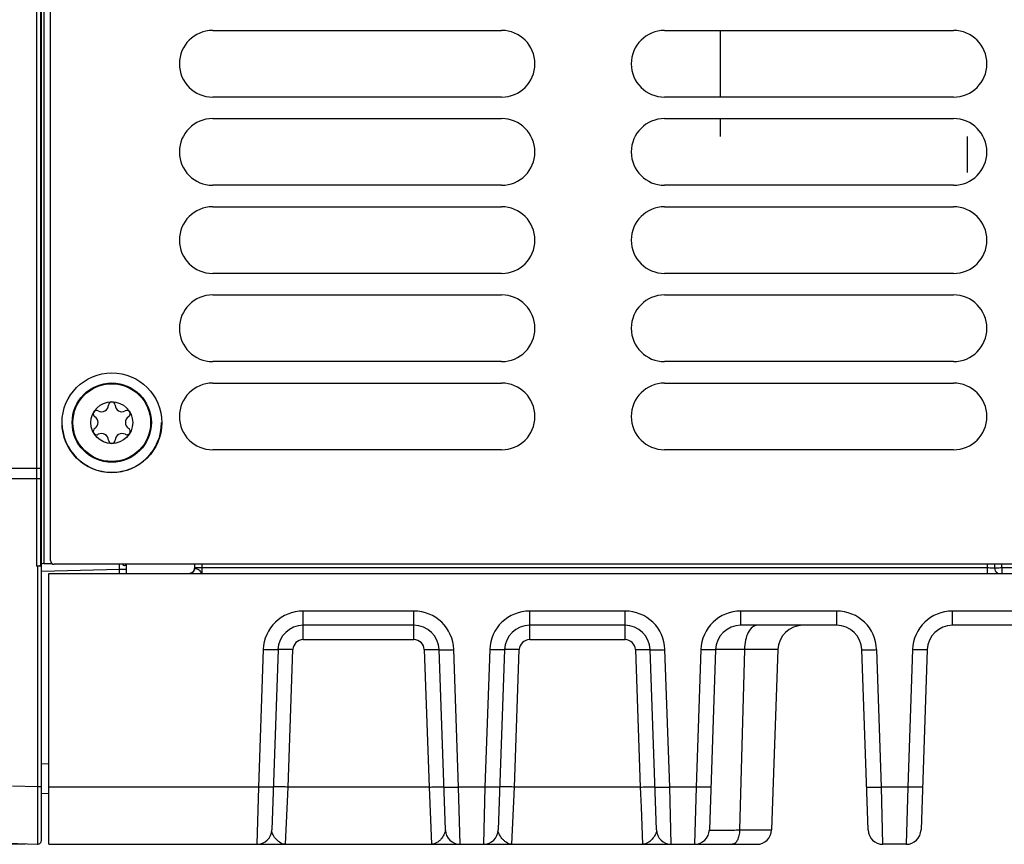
# Model space of a CAD drawing. Header units: inches. Extents: x 0 to 34, y 0 to 22.
# Tile 56 of 111: x 14.7 to 17.3, y 8.4 to 10.6. Entities that reach past the tile are written whole.
import ezdxf

# ---------------------------------------------------------------- set-up
doc = ezdxf.new("R2010")
doc.units = ezdxf.units.IN
doc.header["$LTSCALE"] = 1.87
doc.header["$MEASUREMENT"] = 0
doc.layers.get('0').update_dxf_attribs({"linetype": 'CONTINUOUS'})
for name, color, linetype in [('02___PRT_ALL_AXES', 7, 'CONTINUOUS'), ('COSMETIC', 7, 'CONTINUOUS'), ('DATUMCURVES', 7, 'CONTINUOUS'), ('DIMENSIONS', 7, 'CONTINUOUS')]:
    doc.layers.add(name, color=color, linetype=linetype)
doc.styles.get("Standard").update_dxf_attribs({"font": 'txt', "width": 0.8})
doc.dimstyles.new('DIMSTYLE_1', dxfattribs={"dimtxt": 0.125, "dimasz": 0.18, "dimexe": 0.125, "dimexo": 0.0625, "dimgap": 0.0625, "dimtad": 0, "dimtih": 1, "dimtoh": 1, "dimzin": 4, "dimdsep": 46, "dimtxsty": 'STANDARD', "dimblk": '_FILLED', "dimblk1": '_FILLED', "dimblk2": '_FILLED', "dimcen": 0.09, "dimadec": 0, "dimazin": 0, "dimtp": 0.01, "dimtm": 0.01, "dimtfac": 1, "dimtofl": 0, "dimtmove": 0, "dimatfit": 3, "dimldrblk": '_FILLED', "dimfxl": 1, "dimtolj": 1, "dimtzin": 4, "dimarcsym": 0})

# ---------------------------------------------------------------- blocks, each defined once
blk = doc.blocks.new('_FILLED')
at = {"color": 0, "linetype": 'BYBLOCK'}
blk.add_solid([(0, 0), (-1, 0.174), (-1, -0.174)], dxfattribs=at)
blk = doc.blocks.new('*D3')
at = {"layer": 'DIMENSIONS', "color": 2, "linetype": 'CONTINUOUS'}
for p, q in [((15.0667, 13.1739), (23.9147, 13.1739)), ((23.7897, 13.1739), (23.7897, 11.0059)), ((23.7897, 8.4004), (23.7897, 10.7559)), ((22.2203, 8.4004), (23.9147, 8.4004))]:
    blk.add_line(p, q, dxfattribs=at)
at = {"layer": 'DIMENSIONS', "color": 2, "linetype": 'CONTINUOUS', "xscale": 0.18, "yscale": 0.18, "zscale": 0.18}
for p, rotation in [((23.7897, 13.1739), 90), ((23.7897, 8.4004), 270)]:
    blk.add_blockref('_FILLED', p, dxfattribs=dict(at, rotation=rotation))
at = {"layer": 'DIMENSIONS', "color": 2, "linetype": 'CONTINUOUS', "insert": (23.7897, 10.9434), "char_height": 0.125, "width": 1.225, "attachment_point": 2, "line_spacing_factor": 0.9}
blk.add_mtext('4.77{\\Ftxt.shx;\\W1.000000;\\H0.125000; }[121.2]', dxfattribs=at)
blk = doc.blocks.new('*D4')
at = {"layer": 'DIMENSIONS', "color": 2, "linetype": 'CONTINUOUS'}
for p, q in [((14.5297, 12.6989), (12.7737, 12.6989)), ((12.8987, 12.6989), (12.8987, 10.7684)), ((12.8987, 8.4004), (12.8987, 10.5184)), ((14.7441, 8.4004), (12.7737, 8.4004))]:
    blk.add_line(p, q, dxfattribs=at)
at = {"layer": 'DIMENSIONS', "color": 2, "linetype": 'CONTINUOUS', "xscale": 0.18, "yscale": 0.18, "zscale": 0.18}
for p, rotation in [((12.8987, 12.6989), 90), ((12.8987, 8.4004), 270)]:
    blk.add_blockref('_FILLED', p, dxfattribs=dict(at, rotation=rotation))
at = {"layer": 'DIMENSIONS', "color": 2, "linetype": 'CONTINUOUS', "insert": (12.8987, 10.7059), "char_height": 0.125, "width": 1.225, "attachment_point": 2, "line_spacing_factor": 0.9}
blk.add_mtext('4.30{\\Ftxt.shx;\\W1.000000;\\H0.125000; }[109.2]', dxfattribs=at)

msp = doc.modelspace()

# ---------------------------------------------------------------- linework, layer by layer
at = {"color": 7, "linetype": 'CONTINUOUS'}
for p, q in [((14.8108, 9.1539), (14.8108, 12.6069)), ((14.7736, 12.224), (14.7736, 9.3984)), ((14.7838, 12.2231), (14.7838, 9.3984)), ((14.7855, 11.7606), (14.7855, 9.1449)), ((14.7933, 11.7606), (14.7933, 9.1458)), ((14.7838, 9.3984), (14.6973, 9.3984)), ((14.7736, 9.3984), (14.7736, 9.3709)), ((14.7838, 9.3984), (14.7838, 9.3713)), ((14.7736, 9.3709), (14.7068, 9.371)), ((14.7736, 9.3709), (14.7738, 9.1392)), ((14.7838, 9.3713), (14.784, 9.14)), ((14.7763, 9.1392), (14.7738, 9.1392)), ((14.7763, 9.1392), (14.7763, 8.5527)), ((14.7842, 9.1407), (14.7849, 9.1431)), ((14.7849, 9.1432), (14.7864, 9.1432)), ((14.7853, 9.1439), (14.7854, 9.1447)), ((14.7855, 9.1449), (14.7854, 9.1447)), ((14.7856, 9.145), (14.7855, 9.1449)), ((14.7864, 8.4106), (14.7864, 9.1432)), ((14.7864, 9.1259), (14.9937, 9.1314)), ((14.7933, 9.1458), (14.8144, 9.1463)), ((17.6308, 9.1439), (14.8208, 9.1439)), ((14.9937, 9.1314), (14.9939, 9.144)), ((14.9937, 9.1197), (14.9937, 9.1314)), ((14.9937, 9.1314), (15.0128, 9.1314)), ((15.0128, 9.1197), (15.0128, 9.1439)), ((15.1935, 9.1439), (15.1933, 9.1327)), ((15.1933, 9.1327), (15.1934, 9.1331)), ((15.1934, 9.1331), (15.1936, 9.1331)), ((15.213, 9.1342), (15.2124, 9.1197)), ((15.2132, 9.1439), (15.213, 9.1342)), ((17.2995, 9.1342), (15.213, 9.1342)), ((17.2993, 9.1439), (17.2995, 9.1342)), ((17.2995, 9.1342), (17.2995, 9.1197)), ((17.319, 9.1439), (17.3192, 9.1342)), ((17.3388, 9.1342), (17.3387, 9.1439)), ((22.1431, 9.1342), (17.3388, 9.1342)), ((17.3388, 9.1342), (17.3388, 9.1197)), ((14.8066, 8.4004), (14.8066, 9.1197)), ((14.8066, 9.1197), (22.2795, 9.1197)), ((15.482, 8.9439), (15.482, 9.0199)), ((15.7762, 9.0199), (15.482, 9.0199)), ((15.7762, 8.9439), (15.7762, 9.0199)), ((16.0839, 8.9439), (16.0839, 9.0199)), ((16.3372, 9.0199), (16.0839, 9.0199)), ((16.3372, 8.9439), (16.3372, 9.0199)), ((16.8996, 9.0199), (16.6449, 9.0199)), ((16.6449, 8.9819), (16.6449, 9.0199)), ((16.8996, 8.9819), (16.8996, 9.0199)), ((17.9232, 9.0199), (17.2073, 9.0199)), ((17.2073, 8.9819), (17.2073, 9.0199)), ((15.7762, 8.9819), (15.482, 8.9819)), ((16.3372, 8.9819), (16.0838, 8.9819)), ((16.8996, 8.9819), (16.6449, 8.9819)), ((17.9232, 8.9819), (17.2073, 8.9819)), ((15.482, 8.9439), (15.7762, 8.9439)), ((16.0839, 8.9439), (16.3372, 8.9439)), ((15.3758, 8.9173), (15.3631, 8.5524)), ((15.4152, 8.9173), (15.3984, 8.4384)), ((15.4418, 8.5524), (15.4545, 8.9173)), ((15.8037, 8.9173), (15.8165, 8.5524)), ((15.8598, 8.4384), (15.8431, 8.9173)), ((15.8952, 8.5524), (15.8824, 8.9173)), ((15.9776, 8.9173), (15.9649, 8.5524)), ((16.017, 8.9173), (16.0002, 8.4384)), ((16.0436, 8.5524), (16.0563, 8.9173)), ((16.3647, 8.9173), (16.3775, 8.5524)), ((16.4208, 8.4384), (16.4041, 8.9173)), ((16.4562, 8.5524), (16.4434, 8.9173)), ((16.5386, 8.9173), (16.5259, 8.5524)), ((16.578, 8.9173), (16.5613, 8.4384)), ((16.6544, 8.9173), (16.6416, 8.4384)), ((16.7433, 8.9173), (16.6544, 8.9173)), ((16.7433, 8.9173), (16.7266, 8.4384)), ((16.9832, 8.4384), (16.9665, 8.9173)), ((17.0186, 8.5524), (17.0059, 8.9173)), ((17.1011, 8.9173), (17.0883, 8.5524)), ((17.1404, 8.9173), (17.1237, 8.4384)), ((14.7864, 8.6141), (14.8066, 8.6146)), ((14.7763, 8.5527), (14.7093, 8.555)), ((14.7864, 8.5354), (14.8066, 8.5359)), ((15.3631, 8.5524), (14.8066, 8.5524)), ((15.3631, 8.5524), (15.3591, 8.4004)), ((15.4351, 8.4004), (15.4418, 8.5524)), ((15.8165, 8.5524), (15.4418, 8.5524)), ((15.8165, 8.5524), (15.8231, 8.4004)), ((15.9649, 8.5524), (15.8952, 8.5524)), ((15.8991, 8.4004), (15.8952, 8.5524)), ((15.9649, 8.5524), (15.9609, 8.4004)), ((16.0369, 8.4004), (16.0436, 8.5524)), ((16.3775, 8.5524), (16.0436, 8.5524)), ((16.3775, 8.5524), (16.3798, 8.4989)), ((16.5259, 8.5524), (16.4562, 8.5524)), ((16.4602, 8.4004), (16.4562, 8.5524)), ((16.5259, 8.5524), (16.5219, 8.4004)), ((17.0883, 8.5524), (17.0186, 8.5524)), ((17.0226, 8.4004), (17.0186, 8.5524)), ((17.0883, 8.5524), (17.0843, 8.4004)), ((16.3798, 8.4989), (16.3841, 8.4004)), ((13.7959, 8.435), (14.7763, 8.4008)), ((16.6416, 8.4384), (16.7266, 8.4384)), ((14.8066, 8.4004), (16.6873, 8.4004)), ((17.0843, 8.4004), (17.0226, 8.4004))]:
    msp.add_line(p, q, dxfattribs=at)
for points in [[(15.1933, 9.1327), (15.1933, 9.1319), (15.1919, 9.1271)], [(15.1919, 9.1271), (15.1887, 9.1229), (15.1845, 9.1205), (15.18, 9.1197)]]:
    msp.add_lwpolyline(points, dxfattribs=at)
for centre, radius in [((14.9738, 9.5199), 0.1325), ((14.9735, 9.5203), 0.1053), ((14.9735, 9.5203), 0.1033), ((14.9735, 9.5203), 0.0555)]:
    msp.add_circle(centre, radius, dxfattribs=at)
for centre, radius, start, end in [((14.9735, 9.5665), 0.00906, 1.6303, 178.3697), ((14.9334, 9.5434), 0.00906, 61.6303, 238.3697), ((14.9463, 9.5673), 0.0181, 241.6303, 358.3697), ((15.0006, 9.5673), 0.0181, 181.6303, 298.3697), ((15.0135, 9.5434), 0.00906, 301.6303, 118.3697), ((14.9191, 9.5203), 0.0181, 301.6303, 58.3697), ((15.0278, 9.5203), 0.0181, 121.6303, 238.3697), ((14.9334, 9.4971), 0.00906, 121.6303, 298.3697), ((15.0135, 9.4971), 0.00906, 241.6303, 58.3697), ((14.9463, 9.4732), 0.0181, 1.6303, 118.3697), ((14.9735, 9.474), 0.00906, 181.6303, 358.3697), ((15.0006, 9.4732), 0.0181, 61.6303, 178.3697), ((14.8155, 9.1414), 0.0303, 175.3363, 176.485), ((14.8208, 9.1539), 0.01, 180, 270), ((15.18, 9.1335), 0.0136, 353.354, 358.4871), ((17.3339, 9.1345), 0.0148, 181.0001, 240.3359), ((15.1801, 9.1331), 0.0134, 295.4915, 299.7343), ((15.1801, 9.133), 0.0133, 299.7489, 304.1983), ((15.1799, 9.1333), 0.0137, 304.2694, 321.1515), ((15.1799, 9.1333), 0.0136, 321.1786, 332.2885), ((15.482, 8.9136), 0.1063, 90.0019, 177.998), ((15.7762, 8.9136), 0.1063, 2.002, 89.998), ((16.0839, 8.9136), 0.1063, 90.0019, 177.998), ((16.3372, 8.9136), 0.1063, 2.0021, 89.998), ((16.6449, 8.9136), 0.1063, 90.002, 177.998), ((16.8996, 8.9136), 0.1063, 2.002, 89.998), ((17.2073, 8.9136), 0.1063, 90.002, 177.998), ((15.482, 8.915), 0.0669, 90.0087, 177.99), ((15.7762, 8.915), 0.0669, 2, 89.9899), ((16.0839, 8.915), 0.0669, 90.0087, 177.99), ((16.3372, 8.915), 0.0669, 2, 89.9826), ((16.6449, 8.915), 0.0669, 90.0101, 178), ((16.8102, 8.915), 0.0669, 90, 178), ((16.8996, 8.915), 0.0669, 2, 89.9899), ((17.2073, 8.915), 0.0669, 90.0103, 178), ((15.482, 8.9163), 0.0276, 90.0116, 177.9884), ((15.7762, 8.9163), 0.0276, 2.0116, 89.9884), ((16.0839, 8.9163), 0.0276, 90.0116, 177.9884), ((16.3372, 8.9163), 0.0276, 2.0116, 89.9884), ((15.3591, 8.4398), 0.0394, 269.9994, 358.0001), ((15.8991, 8.4398), 0.0394, 181.9999, 270.0001), ((15.9609, 8.4398), 0.0394, 269.9994, 358.0001), ((16.4602, 8.4398), 0.0394, 181.9999, 270.0001), ((16.5219, 8.4398), 0.0394, 269.9943, 357.9998), ((16.6873, 8.4398), 0.0394, 270, 358), ((17.0226, 8.4398), 0.0394, 182, 270), ((17.0843, 8.4398), 0.0394, 270, 358), ((14.7766, 8.4106), 0.00984, 268.0003, 359.9903)]:
    msp.add_arc(centre, radius, start, end, dxfattribs=at)
for points, knots in [([(14.7838, 9.3713), (14.7837, 9.3712), (14.7834, 9.3712), (14.7828, 9.3711), (14.7819, 9.3711), (14.78, 9.371), (14.7772, 9.371), (14.7749, 9.3709), (14.7736, 9.3709)], [0, 0, 0, 0, 0.024762, 0.085338, 0.179811, 0.304901, 0.626852, 1, 1, 1, 1]), ([(14.7864, 9.14), (14.7864, 9.1399), (14.7861, 9.1398), (14.7855, 9.1397), (14.7845, 9.1395), (14.7826, 9.1393), (14.7796, 9.1392), (14.7771, 9.1392), (14.7757, 9.1392)], [0, 0, 0, 0, 0.025461, 0.085129, 0.179593, 0.305225, 0.628415, 1, 1, 1, 1]), ([(14.7829, 9.1396), (14.7825, 9.1396), (14.7801, 9.1393), (14.7777, 9.1392), (14.7757, 9.1392)], [0, 0, 0, 0, 0.183874, 1, 1, 1, 1]), ([(14.7933, 9.1458), (14.7917, 9.1457), (14.7894, 9.1456), (14.7868, 9.1453), (14.7859, 9.1452), (14.7856, 9.145)], [0, 0, 0, 0, 0.645101, 0.872493, 1, 1, 1, 1]), ([(15.0017, 9.1439), (15.0031, 9.1424), (15.0057, 9.1403), (15.0099, 9.1413), (15.0111, 9.1429), (15.0115, 9.1438)], [0, 0, 0, 0, 0.516503, 0.750757, 1, 1, 1, 1]), ([(15.213, 9.1342), (15.2105, 9.1342), (15.2069, 9.1343), (15.2022, 9.1343), (15.1993, 9.1344), (15.1969, 9.1343), (15.195, 9.1344), (15.1941, 9.1342), (15.1933, 9.1343), (15.1933, 9.1342)], [0, 0, 0, 0, 0.382023, 0.555439, 0.706894, 0.831165, 0.923361, 0.980294, 1, 1, 1, 1]), ([(15.1936, 9.1331), (15.1946, 9.1329), (15.1974, 9.1325), (15.2002, 9.1318), (15.2019, 9.1311)], [0, 0, 0, 0, 0.346649, 1, 1, 1, 1]), ([(15.2019, 9.1311), (15.2035, 9.1305), (15.2065, 9.1286), (15.209, 9.1244), (15.2105, 9.1215), (15.2118, 9.1197), (15.2124, 9.1197)], [0, 0, 0, 0, 0.332048, 0.649299, 0.881629, 1, 1, 1, 1]), ([(17.3192, 9.1342), (17.3192, 9.1341), (17.3184, 9.1343), (17.3175, 9.134), (17.3156, 9.1341), (17.3132, 9.1341), (17.3103, 9.1341), (17.3056, 9.1341), (17.302, 9.1342), (17.2995, 9.1342)], [0, 0, 0, 0, 0.019361, 0.07619, 0.168652, 0.292912, 0.444372, 0.61733, 1, 1, 1, 1]), ([(17.3388, 9.1342), (17.3363, 9.1342), (17.3327, 9.1341), (17.3281, 9.1341), (17.3251, 9.1341), (17.3227, 9.1341), (17.3208, 9.134), (17.32, 9.1343), (17.3192, 9.1341), (17.3192, 9.1342)], [0, 0, 0, 0, 0.382175, 0.554947, 0.70647, 0.830913, 0.923457, 0.980528, 1, 1, 1, 1]), ([(16.6888, 8.9819), (16.6842, 8.9819), (16.6737, 8.9773), (16.6633, 8.9622), (16.6563, 8.9415), (16.6545, 8.9257), (16.6544, 8.9173)], [0, 0, 0, 0, 0.17497, 0.4001, 0.682156, 1, 1, 1, 1]), ([(15.4152, 8.9173), (15.4152, 8.9172), (15.4148, 8.9171), (15.4139, 8.917), (15.4116, 8.9169), (15.4081, 8.9168), (15.4032, 8.9167), (15.3974, 8.9168), (15.3881, 8.9169), (15.3808, 8.9171), (15.3758, 8.9173)], [0, 0, 0, 0, 0.005911, 0.020689, 0.077768, 0.170223, 0.294311, 0.445482, 0.618078, 1, 1, 1, 1]), ([(15.4545, 8.9173), (15.4495, 8.9175), (15.4422, 8.9177), (15.4329, 8.9178), (15.4271, 8.9179), (15.4222, 8.9179), (15.4187, 8.9178), (15.4164, 8.9176), (15.4155, 8.9175), (15.4152, 8.9174), (15.4152, 8.9173)], [0, 0, 0, 0, 0.381922, 0.554518, 0.705689, 0.829777, 0.922232, 0.979311, 0.994089, 1, 1, 1, 1]), ([(15.8037, 8.9173), (15.8087, 8.9175), (15.816, 8.9177), (15.8253, 8.9178), (15.8312, 8.9179), (15.836, 8.9179), (15.8395, 8.9178), (15.8418, 8.9176), (15.8427, 8.9175), (15.8431, 8.9174), (15.8431, 8.9173)], [0, 0, 0, 0, 0.381922, 0.554518, 0.705689, 0.829777, 0.922232, 0.979311, 0.994089, 1, 1, 1, 1]), ([(15.8431, 8.9173), (15.8431, 8.9172), (15.8434, 8.9171), (15.8443, 8.917), (15.8466, 8.9169), (15.8501, 8.9168), (15.855, 8.9167), (15.8608, 8.9168), (15.8701, 8.9169), (15.8774, 8.9171), (15.8824, 8.9173)], [0, 0, 0, 0, 0.005911, 0.020689, 0.077768, 0.170222, 0.294311, 0.445482, 0.618078, 1, 1, 1, 1]), ([(16.017, 8.9173), (16.017, 8.9172), (16.0166, 8.9171), (16.0157, 8.917), (16.0134, 8.9169), (16.0099, 8.9168), (16.0051, 8.9167), (15.9992, 8.9168), (15.9899, 8.9169), (15.9826, 8.9171), (15.9776, 8.9173)], [0, 0, 0, 0, 0.005911, 0.020689, 0.077768, 0.170223, 0.294311, 0.445482, 0.618078, 1, 1, 1, 1]), ([(16.0563, 8.9173), (16.0513, 8.9175), (16.044, 8.9177), (16.0347, 8.9178), (16.0289, 8.9179), (16.024, 8.9179), (16.0205, 8.9178), (16.0182, 8.9176), (16.0173, 8.9175), (16.017, 8.9174), (16.017, 8.9173)], [0, 0, 0, 0, 0.381922, 0.554518, 0.705689, 0.829777, 0.922232, 0.979311, 0.994089, 1, 1, 1, 1]), ([(16.3647, 8.9173), (16.3698, 8.9175), (16.377, 8.9177), (16.3863, 8.9178), (16.3922, 8.9179), (16.3971, 8.9179), (16.4006, 8.9178), (16.4029, 8.9176), (16.4037, 8.9175), (16.4041, 8.9174), (16.4041, 8.9173)], [0, 0, 0, 0, 0.381922, 0.554518, 0.705689, 0.829777, 0.922232, 0.979311, 0.994089, 1, 1, 1, 1]), ([(16.4041, 8.9173), (16.4041, 8.9172), (16.4045, 8.9171), (16.4053, 8.917), (16.4076, 8.9169), (16.4111, 8.9168), (16.416, 8.9167), (16.4219, 8.9168), (16.4311, 8.9169), (16.4384, 8.9171), (16.4434, 8.9173)], [0, 0, 0, 0, 0.005911, 0.020689, 0.077768, 0.170222, 0.294311, 0.445482, 0.618078, 1, 1, 1, 1]), ([(16.578, 8.9173), (16.578, 8.9172), (16.5776, 8.9171), (16.5768, 8.917), (16.5745, 8.9169), (16.5709, 8.9168), (16.5661, 8.9167), (16.5602, 8.9168), (16.5509, 8.9169), (16.5437, 8.9171), (16.5386, 8.9173)], [0, 0, 0, 0, 0.005911, 0.020689, 0.077768, 0.170223, 0.294311, 0.445482, 0.618078, 1, 1, 1, 1]), ([(16.6544, 8.9173), (16.6488, 8.9174), (16.6382, 8.9175), (16.6233, 8.9176), (16.6102, 8.9176), (16.5992, 8.9177), (16.5914, 8.9177), (16.5863, 8.9176), (16.5834, 8.9176), (16.5812, 8.9175), (16.5794, 8.9175), (16.5787, 8.9173), (16.578, 8.9174), (16.578, 8.9173)], [0, 0, 0, 0, 0.217912, 0.414856, 0.587256, 0.732379, 0.84787, 0.89386, 0.931767, 0.961427, 0.98271, 0.995561, 1, 1, 1, 1]), ([(16.9665, 8.9173), (16.9665, 8.9172), (16.9669, 8.9171), (16.9677, 8.917), (16.97, 8.9169), (16.9735, 8.9168), (16.9784, 8.9167), (16.9843, 8.9168), (16.9936, 8.9169), (17.0008, 8.9171), (17.0059, 8.9173)], [0, 0, 0, 0, 0.005911, 0.020689, 0.077768, 0.170222, 0.294311, 0.445482, 0.618078, 1, 1, 1, 1]), ([(17.1404, 8.9173), (17.1404, 8.9172), (17.14, 8.9171), (17.1392, 8.917), (17.1369, 8.9169), (17.1334, 8.9168), (17.1285, 8.9167), (17.1226, 8.9168), (17.1133, 8.9169), (17.1061, 8.9171), (17.1011, 8.9173)], [0, 0, 0, 0, 0.005911, 0.020689, 0.077768, 0.170223, 0.294311, 0.445482, 0.618078, 1, 1, 1, 1]), ([(14.7763, 8.5527), (14.7762, 8.5427), (14.7762, 8.5232), (14.7762, 8.4949), (14.7761, 8.469), (14.7761, 8.4493), (14.7761, 8.4354), (14.7761, 8.4266), (14.7761, 8.419), (14.7762, 8.4127), (14.7762, 8.4082), (14.7762, 8.4054), (14.7762, 8.4038), (14.7762, 8.4025), (14.7762, 8.4016), (14.7763, 8.4011), (14.7762, 8.4008), (14.7763, 8.4008)], [0, 0, 0, 0, 0.19691, 0.385306, 0.558175, 0.709221, 0.774779, 0.83286, 0.882944, 0.92456, 0.95733, 0.970304, 0.980955, 0.989261, 0.995211, 0.998793, 1, 1, 1, 1]), ([(14.7864, 8.553), (14.7864, 8.5529), (14.786, 8.5529), (14.7856, 8.5528), (14.7846, 8.5528), (14.7828, 8.5527), (14.7799, 8.5527), (14.7776, 8.5527), (14.7763, 8.5527)], [0, 0, 0, 0, 0.020688, 0.078324, 0.171247, 0.296171, 0.621199, 1, 1, 1, 1]), ([(15.4024, 8.5524), (15.4024, 8.5523), (15.4021, 8.5522), (15.4012, 8.5521), (15.3989, 8.5519), (15.3954, 8.5518), (15.3905, 8.5518), (15.3846, 8.5519), (15.3754, 8.552), (15.3681, 8.5522), (15.3631, 8.5524)], [0, 0, 0, 0, 0.005911, 0.020689, 0.077768, 0.170222, 0.294311, 0.445482, 0.618078, 1, 1, 1, 1]), ([(15.4418, 8.5524), (15.4367, 8.5526), (15.4295, 8.5528), (15.4202, 8.5529), (15.4143, 8.553), (15.4095, 8.5529), (15.4059, 8.5528), (15.4036, 8.5527), (15.4028, 8.5526), (15.4024, 8.5525), (15.4024, 8.5524)], [0, 0, 0, 0, 0.381922, 0.554518, 0.705689, 0.829777, 0.922232, 0.979311, 0.994089, 1, 1, 1, 1]), ([(15.8165, 8.5524), (15.8215, 8.5526), (15.8288, 8.5528), (15.838, 8.5529), (15.8439, 8.553), (15.8488, 8.5529), (15.8523, 8.5528), (15.8546, 8.5527), (15.8555, 8.5526), (15.8558, 8.5525), (15.8558, 8.5524)], [0, 0, 0, 0, 0.381922, 0.554518, 0.705689, 0.829777, 0.922232, 0.979311, 0.994089, 1, 1, 1, 1]), ([(15.8558, 8.5524), (15.8558, 8.5523), (15.8562, 8.5522), (15.8571, 8.5521), (15.8593, 8.5519), (15.8629, 8.5518), (15.8677, 8.5518), (15.8736, 8.5519), (15.8829, 8.552), (15.8901, 8.5522), (15.8952, 8.5524)], [0, 0, 0, 0, 0.005911, 0.020689, 0.077768, 0.170223, 0.294311, 0.445482, 0.618078, 1, 1, 1, 1]), ([(16.0042, 8.5524), (16.0042, 8.5523), (16.0039, 8.5522), (16.003, 8.5521), (16.0007, 8.5519), (15.9972, 8.5518), (15.9923, 8.5518), (15.9864, 8.5519), (15.9772, 8.552), (15.9699, 8.5522), (15.9649, 8.5524)], [0, 0, 0, 0, 0.005911, 0.020689, 0.077768, 0.170222, 0.294311, 0.445482, 0.618078, 1, 1, 1, 1]), ([(16.0436, 8.5524), (16.0386, 8.5526), (16.0313, 8.5528), (16.022, 8.5529), (16.0161, 8.553), (16.0113, 8.5529), (16.0077, 8.5528), (16.0055, 8.5527), (16.0046, 8.5526), (16.0042, 8.5525), (16.0042, 8.5524)], [0, 0, 0, 0, 0.381922, 0.554518, 0.705689, 0.829777, 0.922232, 0.979311, 0.994089, 1, 1, 1, 1]), ([(16.3775, 8.5524), (16.3825, 8.5526), (16.3898, 8.5528), (16.3991, 8.5529), (16.4049, 8.553), (16.4098, 8.5529), (16.4133, 8.5528), (16.4156, 8.5527), (16.4165, 8.5526), (16.4168, 8.5525), (16.4168, 8.5524)], [0, 0, 0, 0, 0.381922, 0.554518, 0.705689, 0.829777, 0.922232, 0.979311, 0.994089, 1, 1, 1, 1]), ([(16.4168, 8.5524), (16.4168, 8.5523), (16.4172, 8.5522), (16.4181, 8.5521), (16.4204, 8.5519), (16.4239, 8.5518), (16.4287, 8.5518), (16.4346, 8.5519), (16.4439, 8.552), (16.4512, 8.5522), (16.4562, 8.5524)], [0, 0, 0, 0, 0.005911, 0.020689, 0.077768, 0.170223, 0.294311, 0.445482, 0.618078, 1, 1, 1, 1]), ([(16.5652, 8.5524), (16.5652, 8.5523), (16.5649, 8.5522), (16.564, 8.5521), (16.5617, 8.5519), (16.5582, 8.5518), (16.5533, 8.5518), (16.5475, 8.5519), (16.5382, 8.552), (16.5309, 8.5522), (16.5259, 8.5524)], [0, 0, 0, 0, 0.005911, 0.020689, 0.077768, 0.170222, 0.294311, 0.445482, 0.618078, 1, 1, 1, 1]), ([(16.9792, 8.5524), (16.9793, 8.5523), (16.9796, 8.5522), (16.9805, 8.5521), (16.9828, 8.5519), (16.9863, 8.5518), (16.9912, 8.5518), (16.997, 8.5519), (17.0063, 8.552), (17.0136, 8.5522), (17.0186, 8.5524)], [0, 0, 0, 0, 0.005911, 0.020689, 0.077768, 0.170223, 0.294311, 0.445482, 0.618078, 1, 1, 1, 1]), ([(17.1277, 8.5524), (17.1277, 8.5523), (17.1273, 8.5522), (17.1264, 8.5521), (17.1241, 8.5519), (17.1206, 8.5518), (17.1158, 8.5518), (17.1099, 8.5519), (17.1006, 8.552), (17.0933, 8.5522), (17.0883, 8.5524)], [0, 0, 0, 0, 0.005911, 0.020689, 0.077768, 0.170222, 0.294311, 0.445482, 0.618078, 1, 1, 1, 1]), ([(15.4109, 8.4132), (15.4076, 8.4168), (15.402, 8.4244), (15.3983, 8.4338), (15.3984, 8.4384)], [0, 0, 0, 0, 0.517713, 1, 1, 1, 1]), ([(15.8598, 8.4384), (15.86, 8.434), (15.8565, 8.4249), (15.8511, 8.4174), (15.8479, 8.4139)], [0, 0, 0, 0, 0.481438, 1, 1, 1, 1]), ([(16.0127, 8.4132), (16.0094, 8.4168), (16.0038, 8.4244), (16.0001, 8.4338), (16.0002, 8.4384)], [0, 0, 0, 0, 0.517713, 1, 1, 1, 1]), ([(16.4208, 8.4384), (16.421, 8.434), (16.4175, 8.4249), (16.4121, 8.4174), (16.409, 8.4139)], [0, 0, 0, 0, 0.481438, 1, 1, 1, 1]), ([(16.5613, 8.4384), (16.5613, 8.4383), (16.562, 8.4385), (16.5628, 8.4382), (16.5646, 8.4383), (16.5669, 8.4382), (16.57, 8.4382), (16.5754, 8.4382), (16.5836, 8.4382), (16.5952, 8.4382), (16.609, 8.4382), (16.6247, 8.4383), (16.6358, 8.4384), (16.6416, 8.4384)], [0, 0, 0, 0, 0.004325, 0.017167, 0.038498, 0.068257, 0.106302, 0.152459, 0.268321, 0.413757, 0.586263, 0.782943, 1, 1, 1, 1]), ([(16.6416, 8.4384), (16.6415, 8.4335), (16.6405, 8.4242), (16.6366, 8.4121), (16.6308, 8.4032), (16.6249, 8.4004), (16.6223, 8.4004)], [0, 0, 0, 0, 0.321929, 0.606234, 0.83019, 1, 1, 1, 1]), ([(15.4351, 8.4004), (15.4335, 8.4004), (15.4267, 8.4011), (15.4204, 8.4047), (15.4164, 8.408)], [0, 0, 0, 0, 0.236656, 1, 1, 1, 1]), ([(15.8418, 8.408), (15.8404, 8.4068), (15.8349, 8.4028), (15.8281, 8.4004), (15.8231, 8.4004)], [0, 0, 0, 0, 0.272196, 1, 1, 1, 1]), ([(16.0369, 8.4004), (16.0353, 8.4004), (16.0285, 8.4011), (16.0222, 8.4047), (16.0182, 8.408)], [0, 0, 0, 0, 0.236656, 1, 1, 1, 1]), ([(16.4029, 8.408), (16.4014, 8.4068), (16.396, 8.4028), (16.3891, 8.4004), (16.3841, 8.4004)], [0, 0, 0, 0, 0.272196, 1, 1, 1, 1])]:
    msp.add_open_spline(points, degree=3, knots=knots, dxfattribs=at)
for points in [[(15.192, 9.127), (15.1928, 9.1285), (15.1933, 9.1302), (15.1935, 9.1319)], [(15.4164, 8.408), (15.4144, 8.4096), (15.4126, 8.4113), (15.4109, 8.4132)], [(15.8479, 8.4139), (15.8461, 8.4118), (15.844, 8.4098), (15.8418, 8.408)], [(16.0182, 8.408), (16.0163, 8.4096), (16.0144, 8.4113), (16.0127, 8.4132)], [(16.409, 8.4139), (16.4071, 8.4118), (16.4051, 8.4098), (16.4029, 8.408)]]:
    msp.add_open_spline(points, degree=3, dxfattribs=at)
at = {"layer": '02___PRT_ALL_AXES', "color": 7, "linetype": 'CONTINUOUS'}
for p, q in [((15.2416, 10.5617), (16.0093, 10.5617)), ((16.4424, 10.5617), (17.2101, 10.5617)), ((16.0093, 10.3846), (15.2416, 10.3846)), ((17.2101, 10.3846), (16.4424, 10.3846)), ((15.2416, 10.3276), (16.0093, 10.3276)), ((16.4424, 10.3276), (17.2101, 10.3276)), ((16.0093, 10.1504), (15.2416, 10.1504)), ((17.2101, 10.1504), (16.4424, 10.1504)), ((15.2416, 10.0935), (16.0093, 10.0935)), ((16.4424, 10.0935), (17.2101, 10.0935)), ((16.0093, 9.9163), (15.2416, 9.9163)), ((17.2101, 9.9163), (16.4424, 9.9163)), ((15.2416, 9.8593), (16.0093, 9.8593)), ((16.4424, 9.8593), (17.2101, 9.8593)), ((16.0093, 9.6822), (15.2416, 9.6822)), ((17.2101, 9.6822), (16.4424, 9.6822)), ((15.2416, 9.6252), (16.0093, 9.6252)), ((16.4424, 9.6252), (17.2101, 9.6252)), ((16.0093, 9.448), (15.2416, 9.448)), ((17.2101, 9.448), (16.4424, 9.448))]:
    msp.add_line(p, q, dxfattribs=at)
for centre, start, end in [((15.2416, 10.4732), 90, 270), ((16.0093, 10.4732), 270, 90), ((16.4424, 10.4732), 90, 270), ((17.2101, 10.4732), 270, 90), ((15.2416, 10.239), 90, 270), ((16.0093, 10.239), 270, 90), ((16.4424, 10.239), 90, 270), ((17.2101, 10.239), 270, 90), ((15.2416, 10.0049), 90, 270), ((16.0093, 10.0049), 270, 90), ((16.4424, 10.0049), 90, 270), ((17.2101, 10.0049), 270, 90), ((15.2416, 9.7707), 90, 270), ((16.0093, 9.7707), 270, 90), ((16.4424, 9.7707), 90, 270), ((17.2101, 9.7707), 270, 90), ((15.2416, 9.5366), 90, 270), ((16.0093, 9.5366), 270, 90), ((16.4424, 9.5366), 90, 270), ((17.2101, 9.5366), 270, 90)]:
    msp.add_arc(centre, 0.0886, start, end, dxfattribs=at)
at = {"layer": 'COSMETIC', "color": 7, "linetype": 'CONTINUOUS'}
msp.add_arc((14.9735, 9.5203), 0.1323, 180, 360, dxfattribs=at)
at = {"layer": 'DATUMCURVES', "color": 4, "linetype": 'CONTINUOUS'}
for p, q in [((16.5903, 10.5617), (16.5903, 10.3846)), ((16.5903, 10.3276), (16.5903, 10.2798)), ((17.2463, 10.2798), (17.2463, 10.1848))]:
    msp.add_line(p, q, dxfattribs=at)

# ---------------------------------------------------------------- dimensions: what is measured, and where the dimension line sits
at = {"layer": 'DIMENSIONS', "color": 2, "linetype": 'CONTINUOUS'}
for base, p1, p2, angle, picture, middle in [((23.7897, 8.4004), (15.0042, 13.1739), (22.1578, 8.4004), 270, '*D3', (23.7897, 10.8809)), ((12.8987, 12.6989), (14.8066, 8.4004), (14.5922, 12.6989), 90, '*D4', (12.8987, 10.6434))]:
    dim = msp.add_linear_dim(base=base, p1=p1, p2=p2, angle=angle, dimstyle='DIMSTYLE_1', dxfattribs=at)
    dim.commit()
    dim.dimension.update_dxf_attribs({"geometry": picture, "text_midpoint": middle, "dimtype": 160})

doc.saveas('drawing.dxf')
